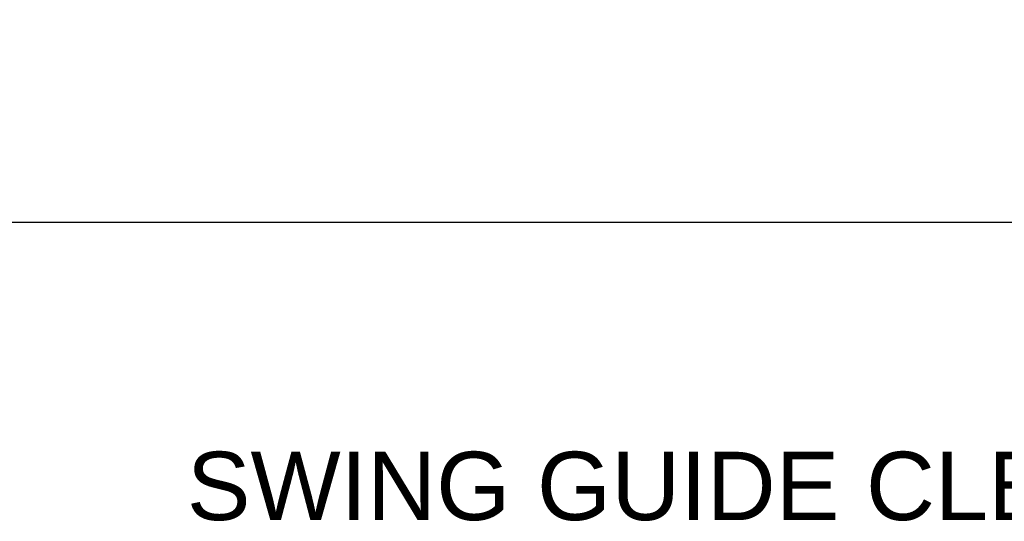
# Model space of a CAD drawing. Header units: inches. Extents: x 170 to 312, y 215 to 248.
# Tile 120 of 256: x 204.049 to 205.399, y 218.058 to 218.746. Entities that reach past the tile are written whole.
import ezdxf

# ---------------------------------------------------------------- set-up
doc = ezdxf.new("R2010")
doc.units = ezdxf.units.IN
doc.header["$LTSCALE"] = 0.25
doc.header["$MEASUREMENT"] = 0
doc.layers.add('ANNOTATIONS', color=1, linetype='Continuous')
doc.styles.add('ARIAL', font='arial.ttf', dxfattribs={"height": 0.09375})
doc.dimstyles.new('STANDARD$0', dxfattribs={"dimtxt": 0.09375, "dimasz": 0.09375, "dimexe": 0.03125, "dimexo": 0.046875, "dimgap": 0.09, "dimtad": 0, "dimtih": 1, "dimtoh": 1, "dimdec": 4, "dimzin": 0, "dimdsep": 46, "dimtxsty": 'ARIAL', "dimcen": 0.09, "dimadec": 0, "dimazin": 0, "dimtfac": 1, "dimtdec": 4, "dimtofl": 0, "dimtmove": 0, "dimatfit": 1, "dimfxl": 1, "dimtolj": 1, "dimtzin": 0, "dimarcsym": 0})

# ---------------------------------------------------------------- blocks, each defined once
blk = doc.blocks.new('*D164')
at = {"layer": 'ANNOTATIONS', "color": 0, "lineweight": -2, "transparency": 16777216}
for p, q in [((200.7615, 218.6986), (200.7615, 218.4361)), ((205.7619, 218.6992), (205.762, 218.4367)), ((200.8553, 218.4674), (202.6454, 218.4676)), ((205.6682, 218.4679), (203.8781, 218.4677))]:
    blk.add_line(p, q, dxfattribs=at)
at = {"layer": 'ANNOTATIONS', "color": 0, "transparency": 16777216}
for points in [[(205.6682, 218.4836), (205.6682, 218.4523), (205.762, 218.468)], [(200.8552, 218.483), (200.8553, 218.4518), (200.7615, 218.4674)]]:
    blk.add_solid(points, dxfattribs=at)
at = {"layer": 'defpoints', "color": 0, "transparency": 16777216}
for p in [(200.7615, 218.7455), (205.7619, 218.7461), (205.762, 218.468)]:
    blk.add_point(p, dxfattribs=at)
at = {"layer": 'ANNOTATIONS', "color": 0, "transparency": 16777216, "insert": (203.2617, 218.4677), "char_height": 0.09375, "attachment_point": 5, "style": 'ARIAL'}
blk.add_mtext('\\A1;OPENING WIDTH', dxfattribs=at)

msp = doc.modelspace()

# ---------------------------------------------------------------- texts
at = {"layer": 'ANNOTATIONS', "insert": (204.27781, 218.15343), "char_height": 0.09375, "width": 2.4520165, "attachment_point": 1, "style": 'ARIAL'}
msp.add_mtext('SWING GUIDE CLEARANCE', dxfattribs=at)

# ---------------------------------------------------------------- dimensions: what is measured, and where the dimension line sits
at = {"layer": 'ANNOTATIONS'}
dim = msp.add_aligned_dim(p1=(200.76147, 218.74551), p2=(205.76192, 218.74609), distance=-0.27814, text='OPENING WIDTH', dimstyle='STANDARD$0', dxfattribs=at)
dim.commit()
dim.dimension.update_dxf_attribs({"geometry": '*D164', "text_midpoint": (203.26173, 218.46767)})

doc.saveas('drawing.dxf')
